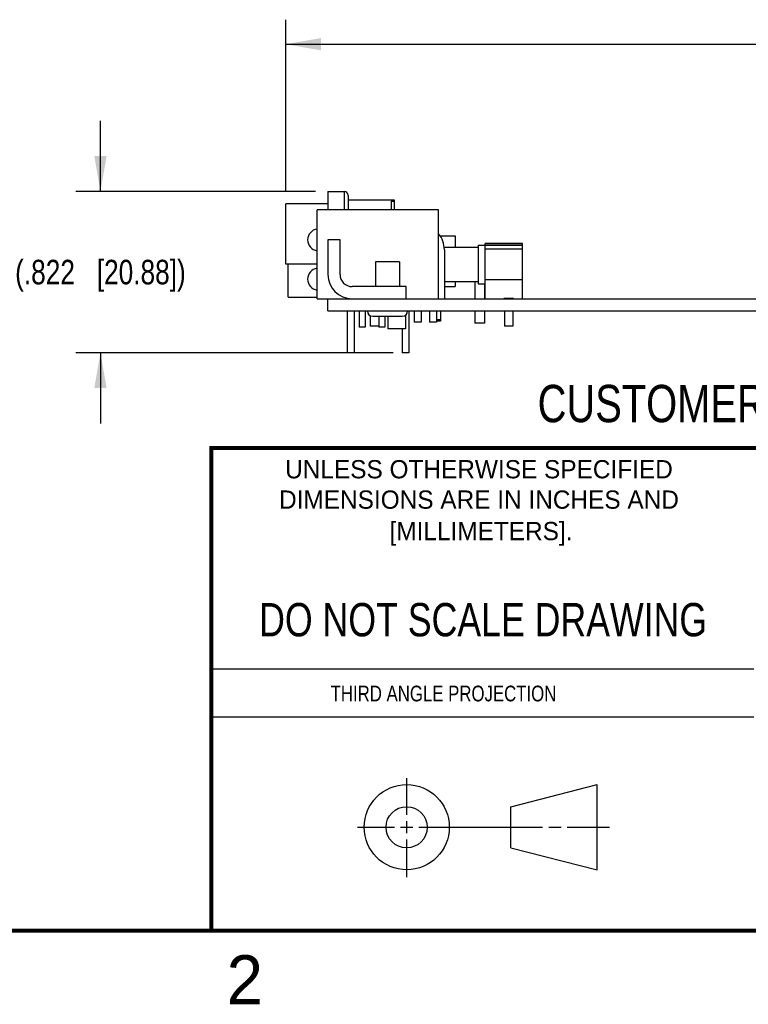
# Model space of a CAD drawing. Header units: inches. Extents: x 0 to 22, y 0 to 17.
# Tile 4 of 11: x 12.6 to 16.3, y 0.1 to 5.1. Entities that reach past the tile are written whole.
import ezdxf

# ---------------------------------------------------------------- set-up
doc = ezdxf.new("R2010")
doc.units = ezdxf.units.IN
doc.header["$LTSCALE"] = 1.21
doc.header["$MEASUREMENT"] = 0
doc.layers.get('0').update_dxf_attribs({"linetype": 'CONTINUOUS'})
doc.layers.add('DIMENSIONS', color=7, linetype='CONTINUOUS')
doc.styles.get("Standard").update_dxf_attribs({"font": 'txt', "width": 0.8})
doc.styles.add('TEXTSTYLE_2', font='txt')
doc.dimstyles.new('DIMSTYLE_3', dxfattribs={"dimtxt": 0.125, "dimasz": 0.18, "dimexe": 0.18, "dimexo": 0.0625, "dimgap": 0.09, "dimtad": 0, "dimtih": 1, "dimtoh": 1, "dimdec": 3, "dimzin": 4, "dimdsep": 46, "dimtxsty": 'STANDARD', "dimblk": '_FILLED', "dimblk1": '_FILLED', "dimblk2": '_FILLED', "dimcen": 0.09, "dimadec": 0, "dimazin": 0, "dimtp": 0.01, "dimtm": 0.01, "dimtfac": 1, "dimtdec": 3, "dimtofl": 0, "dimtmove": 0, "dimatfit": 3, "dimldrblk": '_FILLED', "dimfxl": 1, "dimtolj": 1, "dimtzin": 4, "dimarcsym": 0})

# ---------------------------------------------------------------- blocks, each defined once
blk = doc.blocks.new('_FILLED')
at = {"color": 0, "linetype": 'BYBLOCK'}
blk.add_solid([(0, 0), (-1, 0.174), (-1, -0.174)], dxfattribs=at)
blk = doc.blocks.new('*D41')
at = {"layer": 'DIMENSIONS', "color": 2, "linetype": 'CONTINUOUS'}
for p, q in [((13.0444, 4.2669), (13.0444, 4.6269)), ((14.1413, 4.2669), (12.9194, 4.2669)), ((14.5373, 3.4449), (12.9194, 3.4449)), ((13.0444, 3.4449), (13.0444, 3.0849))]:
    blk.add_line(p, q, dxfattribs=at)
at = {"layer": 'DIMENSIONS', "color": 2, "linetype": 'CONTINUOUS', "xscale": 0.18, "yscale": 0.18, "zscale": 0.18}
for p, rotation in [((13.0444, 4.2669), 270), ((13.0444, 3.4449), 90)]:
    blk.add_blockref('_FILLED', p, dxfattribs=dict(at, rotation=rotation))
at = {"layer": 'DIMENSIONS', "color": 2, "linetype": 'CONTINUOUS', "insert": (13.0444, 3.9184), "char_height": 0.125, "width": 1.425, "attachment_point": 2, "line_spacing_factor": 0.9}
blk.add_mtext('(.822{\\Ftxt.shx;\\W1.000000;\\H0.125000; }[20.88])', dxfattribs=at)
blk = doc.blocks.new('*D42')
at = {"layer": 'DIMENSIONS', "color": 2, "linetype": 'CONTINUOUS'}
for p, q in [((13.9888, 4.2664), (13.9888, 5.1419)), ((21.1538, 3.7204), (21.1538, 5.1419)), ((13.9888, 5.0169), (16.6963, 5.0169)), ((21.1538, 5.0169), (18.4463, 5.0169))]:
    blk.add_line(p, q, dxfattribs=at)
at = {"layer": 'DIMENSIONS', "color": 2, "linetype": 'CONTINUOUS', "xscale": 0.18, "yscale": 0.18, "zscale": 0.18, "rotation": 180}
blk.add_blockref('_FILLED', (13.9888, 5.0169), dxfattribs=at)
at = {"layer": 'DIMENSIONS', "color": 2, "linetype": 'CONTINUOUS', "xscale": 0.18, "yscale": 0.18, "zscale": 0.18}
blk.add_blockref('_FILLED', (21.1538, 5.0169), dxfattribs=at)
at = {"layer": 'DIMENSIONS', "color": 2, "linetype": 'CONTINUOUS', "insert": (17.5713, 5.0794), "char_height": 0.125, "width": 1.625, "attachment_point": 2, "line_spacing_factor": 0.9}
blk.add_mtext('(7.165{\\Ftxt.shx;\\W1.000000;\\H0.125000; }[181.99])', dxfattribs=at)

msp = doc.modelspace()

# ---------------------------------------------------------------- linework, layer by layer
at = {"color": 7, "linetype": 'CONTINUOUS'}
for p, q in [((14.2038, 4.2669), (14.2038, 4.1729)), ((14.2038, 4.2669), (14.2868, 4.2669)), ((14.2868, 4.2669), (14.2868, 4.1729)), ((14.3068, 4.2469), (14.3068, 4.1729)), ((14.3068, 4.2234), (14.5418, 4.2234)), ((14.5268, 4.2174), (14.5268, 4.1729)), ((14.5268, 4.2174), (14.5418, 4.2174)), ((14.5418, 4.2234), (14.5418, 4.1729)), ((13.9888, 3.8959), (13.9888, 4.2039)), ((14.2038, 4.2039), (13.9888, 4.2039)), ((14.1488, 3.7199), (14.1488, 4.1729)), ((14.7678, 4.1729), (14.1488, 4.1729)), ((14.7678, 3.7199), (14.7678, 4.1729)), ((14.2038, 4.0199), (14.2038, 3.8439)), ((14.2658, 4.0199), (14.2038, 4.0199)), ((14.2658, 3.8439), (14.2658, 4.0199)), ((14.7756, 4.0409), (14.8528, 4.0409)), ((14.8528, 4.0409), (14.8528, 3.9825)), ((14.7971, 3.9825), (14.9708, 3.9825)), ((14.7978, 3.9699), (14.7978, 3.7199)), ((14.9708, 3.9933), (14.9708, 3.7965)), ((14.9708, 3.9933), (15.006, 3.9933)), ((15.006, 3.7199), (15.006, 4.0021)), ((15.196, 4.0021), (15.006, 4.0021)), ((15.196, 3.9999), (15.006, 3.9999)), ((15.196, 3.9912), (15.006, 3.9912)), ((15.196, 3.9733), (15.006, 3.9733)), ((15.196, 3.7199), (15.196, 4.0021)), ((14.1488, 3.8959), (13.9888, 3.8959)), ((14.0008, 3.7289), (14.0008, 3.8959)), ((14.4473, 3.9079), (14.4473, 3.7819)), ((14.5683, 3.9079), (14.4473, 3.9079)), ((14.5683, 3.9079), (14.5683, 3.7819)), ((15.196, 3.8165), (15.006, 3.8165)), ((14.6038, 3.7819), (14.3278, 3.7819)), ((14.6038, 3.7199), (14.6038, 3.7819)), ((14.7978, 3.8073), (14.9708, 3.8073)), ((14.7978, 3.7819), (14.8528, 3.7819)), ((14.8528, 3.8073), (14.8528, 3.7819)), ((14.9528, 3.8073), (14.9528, 3.7199)), ((14.9708, 3.7965), (15.006, 3.7965)), ((15.0028, 3.7965), (15.0028, 3.7199)), ((14.0008, 3.7289), (14.1488, 3.7289)), ((14.1488, 3.7199), (21.1538, 3.7199)), ((14.2038, 3.6579), (14.2038, 3.7199)), ((15.101, 3.7199), (15.101, 3.7219)), ((15.151, 3.7219), (15.101, 3.7219)), ((15.151, 3.7199), (15.151, 3.7219)), ((14.2038, 3.6579), (21.1538, 3.6579)), ((14.3023, 3.6579), (14.3023, 3.4449)), ((14.3373, 3.6579), (14.3373, 3.4449)), ((14.3638, 3.6579), (14.3638, 3.5749)), ((14.3938, 3.6579), (14.3938, 3.5749)), ((14.4201, 3.6338), (14.4201, 3.5799)), ((14.4323, 3.6309), (14.5833, 3.6309)), ((14.4631, 3.6309), (14.4631, 3.5799)), ((14.4638, 3.6309), (14.4638, 3.5749)), ((14.4938, 3.6309), (14.4938, 3.5749)), ((14.5098, 3.6309), (14.5098, 3.5659)), ((14.5998, 3.6365), (14.5998, 3.5659)), ((14.6173, 3.6579), (14.6173, 3.4449)), ((14.6438, 3.6579), (14.6438, 3.6009)), ((14.6798, 3.6579), (14.6798, 3.6009)), ((14.7218, 3.6579), (14.7218, 3.6009)), ((14.7578, 3.6579), (14.7578, 3.6009)), ((14.7778, 3.6123), (14.7578, 3.6123)), ((14.7778, 3.6579), (14.7778, 3.6066)), ((14.9528, 3.6579), (14.9528, 3.5949)), ((15.0028, 3.6579), (15.0028, 3.5949)), ((15.1045, 3.6579), (15.1045, 3.5799)), ((15.1475, 3.6579), (15.1475, 3.5799)), ((14.3938, 3.5749), (14.3638, 3.5749)), ((14.4631, 3.5799), (14.4201, 3.5799)), ((14.4938, 3.5749), (14.4638, 3.5749)), ((14.5998, 3.5659), (14.5098, 3.5659)), ((14.5823, 3.5659), (14.5823, 3.4449)), ((14.6798, 3.6009), (14.6438, 3.6009)), ((14.7578, 3.6009), (14.7218, 3.6009)), ((14.7778, 3.6066), (14.7578, 3.6066)), ((15.0028, 3.5949), (14.9528, 3.5949)), ((15.1475, 3.5799), (15.1045, 3.5799)), ((14.3373, 3.4449), (14.3023, 3.4449)), ((14.6173, 3.4449), (14.5823, 3.4449)), ((15.1374, 1.132), (15.5769, 1.2447)), ((15.5769, 0.8105), (15.5769, 1.2447)), ((15.1374, 0.9219), (15.1374, 1.132)), ((15.1374, 0.9219), (15.5769, 0.8105))]:
    msp.add_line(p, q, dxfattribs=at)
at = {"color": 2, "linetype": 'CONTINUOUS'}
for p, q in [((13.61, 1.835), (16.375, 1.835)), ((16.375, 1.5888), (13.61, 1.5888)), ((14.6059, 1.0901), (14.6059, 1.2769)), ((14.6059, 0.9964), (14.6059, 1.0589)), ((14.3557, 1.0276), (14.5434, 1.0276)), ((14.5747, 1.0276), (14.6372, 1.0276)), ((14.6684, 1.0276), (15.2987, 1.0276)), ((15.3299, 1.0276), (15.3924, 1.0276)), ((15.4237, 1.0276), (15.6394, 1.0276)), ((14.6059, 0.7723), (14.6059, 0.9651))]:
    msp.add_line(p, q, dxfattribs=at)
at = {"color": 7, "linetype": 'CONTINUOUS', "const_width": 0.02}
for points in [[(13.6, 2.9595), (21.5, 2.96)], [(13.61, 0.5), (13.61, 2.96)], [(0.5, 0.5), (21.5, 0.5)]]:
    msp.add_lwpolyline(points, dxfattribs=at)
at = {"color": 7, "linetype": 'CONTINUOUS'}
for centre, radius in [((14.6059, 1.0276), 0.2171), ((14.6054, 1.0269), 0.105)]:
    msp.add_circle(centre, radius, dxfattribs=at)
for centre, radius, start, end in [((14.2868, 4.2469), 0.02, 0, 90), ((14.1568, 4.0199), 0.056, 98.2164, 261.7836), ((14.6728, 3.9699), 0.125, 0, 40.5109), ((14.1568, 3.8199), 0.056, 98.2164, 261.7836), ((14.3278, 3.8439), 0.124, 180, 270), ((14.3278, 3.8439), 0.062, 180, 270), ((14.4323, 3.6579), 0.027, 180, 270), ((14.5833, 3.6579), 0.027, 270, 360)]:
    msp.add_arc(centre, radius, start, end, dxfattribs=at)

# ---------------------------------------------------------------- texts
at = {"color": 7, "linetype": 'CONTINUOUS', "attachment_point": 2, "line_spacing_factor": 0.9}
for s, insert, char_height, width in [('CUSTOMER DRAWING', (16.3742, 3.2811), 0.19, 2.432), ('DO NOT SCALE DRAWING', (14.9953, 2.1698), 0.17, 2.72)]:
    msp.add_mtext(s, dxfattribs=dict(at, insert=insert, char_height=char_height, width=width))
at = {"color": 2, "linetype": 'CONTINUOUS', "line_spacing_factor": 0.9, "style": 'TEXTSTYLE_2'}
for s, insert, char_height, width, attachment_point in [('UNLESS OTHERWISE SPECIFIED', (14.9742, 2.8979), 0.093, 2.418, 2), ('DIMENSIONS ARE IN INCHES AND', (14.9742, 2.7431), 0.093, 2.604, 2), ('[MILLIMETERS].', (14.9844, 2.5829), 0.093, 1.302, 2), ('2', (13.6875, 0.375), 0.25, 0.25, 1)]:
    msp.add_mtext(s, dxfattribs=dict(at, insert=insert, char_height=char_height, width=width, attachment_point=attachment_point))
at = {"color": 2, "linetype": 'CONTINUOUS', "insert": (14.2178, 1.7486), "char_height": 0.08, "width": 1.408, "attachment_point": 1, "line_spacing_factor": 0.9}
msp.add_mtext('THIRD ANGLE PROJECTION', dxfattribs=at)

# ---------------------------------------------------------------- dimensions: what is measured, and where the dimension line sits
at = {"layer": 'DIMENSIONS', "color": 2, "linetype": 'CONTINUOUS'}
dim = msp.add_linear_dim(base=(21.1538, 5.0169), p1=(13.9888, 4.2664), p2=(21.1538, 3.7204), text='(<>)', dimstyle='DIMSTYLE_3', dxfattribs=at)
dim.commit()
dim.dimension.update_dxf_attribs({"geometry": '*D42', "text_midpoint": (17.4713, 5.0169), "dimtype": 160})
dim = msp.add_linear_dim(base=(13.0444, 4.2669), p1=(14.5373, 3.4449), p2=(14.1413, 4.2669), angle=90, text='(<>)', dimstyle='DIMSTYLE_3', dxfattribs=at)
dim.commit()
dim.dimension.update_dxf_attribs({"geometry": '*D41', "text_midpoint": (12.9694, 3.8559), "dimtype": 160})

doc.saveas('drawing.dxf')
